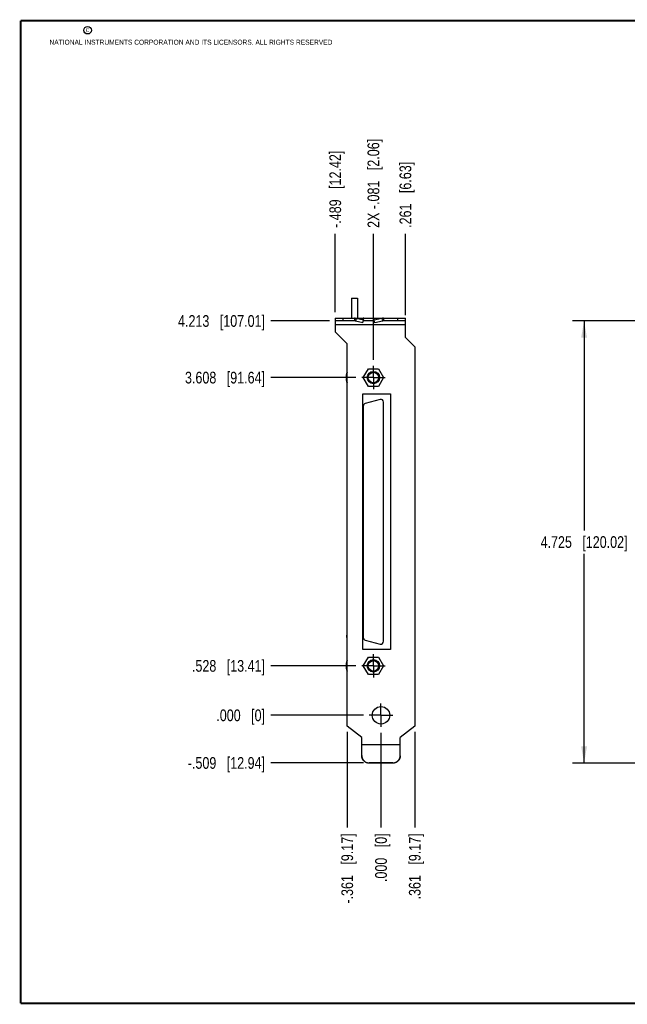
# Model space of a CAD drawing. Header units: inches. Extents: x 0.2 to 16.8, y 0.2 to 10.8.
# Tile 1 of 12: x 0.2 to 6.7, y 0.2 to 10.8. Entities that reach past the tile are written whole.
import ezdxf

# ---------------------------------------------------------------- set-up
doc = ezdxf.new("R2010")
doc.units = ezdxf.units.IN
doc.header["$LTSCALE"] = 0.935
doc.header["$MEASUREMENT"] = 0
doc.linetypes.add('CENTER', pattern=[0.6, 0.375, -0.075, 0.075, -0.075])
doc.layers.get('0').update_dxf_attribs({"linetype": 'CONTINUOUS'})
doc.layers.add('02___PRT_ALL_AXES', color=7, linetype='CONTINUOUS')
doc.layers.add('DIMENSIONS', color=7, linetype='CONTINUOUS')
doc.styles.get("Standard").update_dxf_attribs({"font": 'txt', "width": 0.8})
doc.dimstyles.new('DIMSTYLE_1', dxfattribs={"dimtxt": 0.125, "dimasz": 0.18, "dimexe": 0.18, "dimexo": 0.0625, "dimgap": 0.09, "dimtad": 0, "dimtih": 1, "dimtoh": 1, "dimdec": 3, "dimzin": 4, "dimdsep": 46, "dimtxsty": 'STANDARD', "dimblk": '_FILLED', "dimblk1": '_FILLED', "dimblk2": '_FILLED', "dimcen": 0.09, "dimadec": 0, "dimazin": 0, "dimtp": 0.01, "dimtm": 0.01, "dimtfac": 1, "dimtdec": 3, "dimtofl": 0, "dimtmove": 0, "dimatfit": 3, "dimldrblk": '_FILLED', "dimfxl": 1, "dimtolj": 1, "dimtzin": 4, "dimarcsym": 0})
doc.dimstyles.new('DIMSTYLE_2', dxfattribs={"dimtxt": 0.125, "dimasz": 0.18, "dimexe": 0.18, "dimexo": 0.0625, "dimgap": 0.09, "dimtad": 0, "dimtih": 1, "dimtoh": 1, "dimdec": 3, "dimzin": 4, "dimdsep": 46, "dimtxsty": 'STANDARD', "dimblk": '_FILLED', "dimblk1": '_FILLED', "dimblk2": '_FILLED', "dimcen": 0.09, "dimadec": 0, "dimazin": 0, "dimtp": 0.01, "dimtm": 0.01, "dimtfac": 1, "dimtdec": 3, "dimtofl": 0, "dimtmove": 0, "dimatfit": 3, "dimldrblk": '_FILLED', "dimfxl": 1, "dimtolj": 1, "dimtzin": 4, "dimarcsym": 0})

# ---------------------------------------------------------------- blocks, each defined once
blk = doc.blocks.new('_FILLED')
at = {"color": 0, "linetype": 'BYBLOCK'}
blk.add_solid([(0, 0), (-1, 0.174), (-1, -0.174)], dxfattribs=at)
blk = doc.blocks.new('*D2')
at = {"layer": 'DIMENSIONS', "color": 2, "linetype": 'CONTINUOUS'}
for p, q in [((7.042, 7.55), (6.147, 7.55)), ((6.272, 7.55), (6.272, 5.312)), ((6.272, 2.825), (6.272, 5.062)), ((7.425, 2.825), (6.147, 2.825))]:
    blk.add_line(p, q, dxfattribs=at)
at = {"layer": 'DIMENSIONS', "color": 2, "linetype": 'CONTINUOUS', "xscale": 0.18, "yscale": 0.18, "zscale": 0.18}
for p, rotation in [((6.272, 7.55), 90), ((6.272, 2.825), 270)]:
    blk.add_blockref('_FILLED', p, dxfattribs=dict(at, rotation=rotation))
at = {"layer": 'DIMENSIONS', "color": 2, "linetype": 'CONTINUOUS', "insert": (6.272, 5.25), "char_height": 0.125, "width": 1.425, "attachment_point": 2, "line_spacing_factor": 0.9}
blk.add_mtext('4.725{\\Ftxt.shx;\\W1.000000;\\H0.125000; }[120.02]', dxfattribs=at)
blk = doc.blocks.new('*D6')
at = {"layer": 'DIMENSIONS', "color": 2, "linetype": 'CONTINUOUS'}
blk.add_line((4.462, 3.159), (4.462, 2.137), dxfattribs=at)
at = {"layer": 'DIMENSIONS', "color": 2, "linetype": 'CONTINUOUS', "insert": (4.4, 2.075), "char_height": 0.125, "width": 1.125, "attachment_point": 3, "rotation": 90, "line_spacing_factor": 0.9}
blk.add_mtext('.361{\\Ftxt.shx;\\W1.000000;\\H0.125000; }[9.17]', dxfattribs=at)
blk = doc.blocks.new('*D7')
at = {"layer": 'DIMENSIONS', "color": 2, "linetype": 'CONTINUOUS'}
blk.add_line((4.101, 3.149), (4.101, 2.137), dxfattribs=at)
at = {"layer": 'DIMENSIONS', "color": 2, "linetype": 'CONTINUOUS', "insert": (4.039, 2.075), "char_height": 0.125, "width": 0.825, "attachment_point": 3, "rotation": 90, "line_spacing_factor": 0.9}
blk.add_mtext('.000{\\Ftxt.shx;\\W1.000000;\\H0.125000; }[0]', dxfattribs=at)
blk = doc.blocks.new('*D8')
at = {"layer": 'DIMENSIONS', "color": 2, "linetype": 'CONTINUOUS'}
blk.add_line((3.74, 3.159), (3.74, 2.137), dxfattribs=at)
at = {"layer": 'DIMENSIONS', "color": 2, "linetype": 'CONTINUOUS', "insert": (3.678, 2.075), "char_height": 0.125, "width": 1.225, "attachment_point": 3, "rotation": 90, "line_spacing_factor": 0.9}
blk.add_mtext('-.361{\\Ftxt.shx;\\W1.000000;\\H0.125000; }[9.17]', dxfattribs=at)
blk = doc.blocks.new('*D9')
at = {"layer": 'DIMENSIONS', "color": 2, "linetype": 'CONTINUOUS'}
blk.add_line((3.612, 7.642), (3.612, 8.481), dxfattribs=at)
at = {"layer": 'DIMENSIONS', "color": 2, "linetype": 'CONTINUOUS', "insert": (3.55, 8.544), "char_height": 0.125, "width": 1.325, "attachment_point": 1, "rotation": 90, "line_spacing_factor": 0.9}
blk.add_mtext('-.489{\\Ftxt.shx;\\W1.000000;\\H0.125000; }[12.42]', dxfattribs=at)
blk = doc.blocks.new('*D10')
at = {"layer": 'DIMENSIONS', "color": 2, "linetype": 'CONTINUOUS'}
blk.add_line((4.362, 7.612), (4.362, 8.481), dxfattribs=at)
at = {"layer": 'DIMENSIONS', "color": 2, "linetype": 'CONTINUOUS', "insert": (4.3, 8.544), "char_height": 0.125, "width": 1.125, "attachment_point": 1, "rotation": 90, "line_spacing_factor": 0.9}
blk.add_mtext('.261{\\Ftxt.shx;\\W1.000000;\\H0.125000; }[6.63]', dxfattribs=at)
blk = doc.blocks.new('*D11')
at = {"layer": 'DIMENSIONS', "color": 2, "linetype": 'CONTINUOUS'}
blk.add_line((4.02, 7.133), (4.02, 8.481), dxfattribs=at)
at = {"layer": 'DIMENSIONS', "color": 2, "linetype": 'CONTINUOUS', "insert": (3.958, 8.544), "char_height": 0.125, "width": 1.525, "attachment_point": 1, "rotation": 90, "line_spacing_factor": 0.9}
blk.add_mtext('2X -.081{\\Ftxt.shx;\\W1.000000;\\H0.125000; }[2.06]', dxfattribs=at)
blk = doc.blocks.new('*D12')
at = {"layer": 'DIMENSIONS', "color": 2, "linetype": 'CONTINUOUS'}
blk.add_line((3.55, 7.55), (2.925, 7.55), dxfattribs=at)
at = {"layer": 'DIMENSIONS', "color": 2, "linetype": 'CONTINUOUS', "insert": (2.862, 7.612), "char_height": 0.125, "width": 1.425, "attachment_point": 3, "line_spacing_factor": 0.9}
blk.add_mtext('4.213{\\Ftxt.shx;\\W1.000000;\\H0.125000; }[107.01]', dxfattribs=at)
blk = doc.blocks.new('*D13')
at = {"layer": 'DIMENSIONS', "color": 2, "linetype": 'CONTINUOUS'}
blk.add_line((3.914, 3.337), (2.925, 3.337), dxfattribs=at)
at = {"layer": 'DIMENSIONS', "color": 2, "linetype": 'CONTINUOUS', "insert": (2.862, 3.399), "char_height": 0.125, "width": 0.825, "attachment_point": 3, "line_spacing_factor": 0.9}
blk.add_mtext('.000{\\Ftxt.shx;\\W1.000000;\\H0.125000; }[0]', dxfattribs=at)
blk = doc.blocks.new('*D14')
at = {"layer": 'DIMENSIONS', "color": 2, "linetype": 'CONTINUOUS'}
blk.add_line((3.913, 2.828), (2.925, 2.828), dxfattribs=at)
at = {"layer": 'DIMENSIONS', "color": 2, "linetype": 'CONTINUOUS', "insert": (2.862, 2.89), "char_height": 0.125, "width": 1.325, "attachment_point": 3, "line_spacing_factor": 0.9}
blk.add_mtext('-.509{\\Ftxt.shx;\\W1.000000;\\H0.125000; }[12.94]', dxfattribs=at)
blk = doc.blocks.new('*D15')
at = {"layer": 'DIMENSIONS', "color": 2, "linetype": 'CONTINUOUS'}
blk.add_line((3.833, 3.865), (2.925, 3.865), dxfattribs=at)
at = {"layer": 'DIMENSIONS', "color": 2, "linetype": 'CONTINUOUS', "insert": (2.862, 3.927), "char_height": 0.125, "width": 1.225, "attachment_point": 3, "line_spacing_factor": 0.9}
blk.add_mtext('.528{\\Ftxt.shx;\\W1.000000;\\H0.125000; }[13.41]', dxfattribs=at)
blk = doc.blocks.new('*D16')
at = {"layer": 'DIMENSIONS', "color": 2, "linetype": 'CONTINUOUS'}
blk.add_line((3.833, 6.945), (2.925, 6.945), dxfattribs=at)
at = {"layer": 'DIMENSIONS', "color": 2, "linetype": 'CONTINUOUS', "insert": (2.862, 7.007), "char_height": 0.125, "width": 1.325, "attachment_point": 3, "line_spacing_factor": 0.9}
blk.add_mtext('3.608{\\Ftxt.shx;\\W1.000000;\\H0.125000; }[91.64]', dxfattribs=at)

msp = doc.modelspace()

# ---------------------------------------------------------------- linework, layer by layer
at = {"color": 7, "linetype": 'CONTINUOUS'}
for p, q in [((3.7874, 7.7939), (3.7874, 7.5799)), ((3.7874, 7.7939), (3.8494, 7.7939)), ((3.8494, 7.7939), (3.8494, 7.5799)), ((3.6124, 7.5799), (3.6124, 7.4319)), ((3.6124, 7.5799), (4.3624, 7.5799)), ((3.6924, 7.5799), (3.6924, 7.5499)), ((3.8171, 7.5799), (3.8171, 7.5499)), ((3.8351, 7.5777), (3.8284, 7.5488)), ((3.9148, 7.5594), (3.8351, 7.5777)), ((3.8351, 7.5777), (3.9169, 7.5777)), ((3.9148, 7.5594), (3.9169, 7.5777)), ((4.03, 7.5594), (4.0279, 7.5777)), ((4.1097, 7.5777), (4.0279, 7.5777)), ((4.1097, 7.5777), (4.03, 7.5594)), ((4.1097, 7.5777), (4.1165, 7.5488)), ((4.1277, 7.5799), (4.1277, 7.5499)), ((4.2824, 7.5499), (4.2824, 7.5799)), ((4.3624, 7.3729), (4.3624, 7.5799)), ((3.8171, 7.5499), (3.6124, 7.5499)), ((4.3624, 7.5099), (3.6124, 7.5099)), ((3.9081, 7.5304), (3.8284, 7.5488)), ((3.9081, 7.5304), (3.9148, 7.5594)), ((4.0322, 7.5499), (3.9126, 7.5499)), ((4.0368, 7.5304), (4.03, 7.5594)), ((4.1165, 7.5488), (4.0368, 7.5304)), ((4.3624, 7.5499), (4.1277, 7.5499)), ((3.7404, 7.3039), (3.6124, 7.4319)), ((4.3624, 7.3729), (4.4624, 7.2729)), ((3.7404, 3.221), (3.7404, 7.3039)), ((4.4624, 7.2729), (4.4624, 3.221)), ((3.7312, 6.9534), (3.7379, 6.9534)), ((3.7379, 6.9969), (3.7382, 6.9968)), ((3.7379, 6.9534), (3.7382, 6.9534)), ((3.9122, 6.9449), (3.9663, 7.0387)), ((3.9663, 6.8512), (3.9122, 6.9449)), ((3.9663, 7.0387), (4.0745, 7.0387)), ((4.0745, 7.0387), (4.1287, 6.9449)), ((4.1287, 6.9449), (4.0745, 6.8512)), ((3.7379, 6.9364), (3.7312, 6.9364)), ((3.7382, 6.9365), (3.7379, 6.9364)), ((3.7382, 6.8931), (3.7379, 6.8929)), ((4.0745, 6.8512), (3.9663, 6.8512)), ((3.9064, 4.0379), (3.9064, 6.7719)), ((3.9064, 6.7719), (4.2014, 6.7719)), ((4.2014, 6.7719), (4.2014, 4.0379)), ((3.9114, 6.6406), (3.9114, 4.1693)), ((4.0916, 6.7119), (3.9336, 6.6696)), ((4.1294, 4.1269), (4.1294, 6.6829)), ((3.7404, 4.1924), (3.7374, 4.1924)), ((3.7374, 4.1674), (3.7374, 4.1924)), ((3.7404, 4.1674), (3.7374, 4.1674)), ((3.9336, 4.1403), (4.0916, 4.098)), ((4.2014, 4.0379), (3.9064, 4.0379)), ((3.7379, 3.9169), (3.7382, 3.9168)), ((3.9122, 3.8649), (3.9663, 3.9587)), ((3.9663, 3.9587), (4.0745, 3.9587)), ((4.0745, 3.9587), (4.1287, 3.8649)), ((3.7312, 3.8734), (3.7379, 3.8734)), ((3.7379, 3.8564), (3.7312, 3.8564)), ((3.7379, 3.8734), (3.7382, 3.8734)), ((3.7382, 3.8565), (3.7379, 3.8564)), ((3.7382, 3.8131), (3.7379, 3.8129)), ((3.9663, 3.7712), (3.9122, 3.8649)), ((4.1287, 3.8649), (4.0745, 3.7712)), ((4.0745, 3.7712), (3.9663, 3.7712)), ((3.8954, 3.0999), (3.7404, 3.221)), ((4.4624, 3.221), (4.3074, 3.0999)), ((3.8954, 2.9072), (3.8954, 3.0999)), ((4.3074, 2.9072), (4.3074, 3.0999)), ((3.8954, 3.0259), (4.3074, 3.0259)), ((3.8954, 3.0229), (4.3074, 3.0229)), ((4.2274, 2.8275), (3.9754, 2.8275)), ((3.9754, 2.8275), (3.9754, 2.8249)), ((4.2274, 2.8249), (3.9754, 2.8249)), ((4.2274, 2.8275), (4.2274, 2.8249))]:
    msp.add_line(p, q, dxfattribs=at)
at = {"color": 7, "linetype": 'CONTINUOUS', "const_width": 0.02}
for points in [[(0.25, 10.7586), (0.25, 0.2586)], [(16.75, 10.7586), (0.25, 10.7586)], [(0.25, 0.2586), (16.75, 0.2586)]]:
    msp.add_lwpolyline(points, dxfattribs=at)
at = {"color": 2, "linetype": 'CONTINUOUS'}
msp.add_circle((0.9659, 10.6562), 0.0403, dxfattribs=at)
at = {"color": 7, "linetype": 'CONTINUOUS'}
for centre, radius in [((4.0204, 6.9449), 0.066), ((4.0204, 6.9449), 0.056), ((4.0204, 3.8649), 0.066), ((4.0204, 3.8649), 0.056), ((4.1014, 3.3369), 0.0935)]:
    msp.add_circle(centre, radius, dxfattribs=at)
for centre, radius, start, end in [((3.8171, 7.5061), 0.0739, 75.93166, 89.98712), ((4.1277, 7.5061), 0.0739, 90.01288, 104.06834), ((3.8171, 7.4966), 0.0533, 77.86079, 89.99585), ((4.1277, 7.4966), 0.0533, 90.00415, 102.13921), ((3.8128, 6.9573), 0.0846, 164.46525, 176.02583), ((3.8397, 6.9449), 0.114, 153.2508, 162.1171), ((3.8397, 6.9449), 0.1143, 150.33855, 152.92595), ((3.8406, 6.945), 0.1147, 153.15274, 153.44897), ((3.8727, 6.9449), 0.1348, 176.39597, 183.60395), ((3.8128, 6.9326), 0.0846, 183.97417, 195.53475), ((3.8397, 6.9449), 0.114, 197.8829, 206.7492), ((3.8406, 6.9449), 0.1147, 206.55103, 206.84726), ((3.8397, 6.9449), 0.1143, 207.07405, 209.66145), ((3.9414, 6.6406), 0.03, 105, 180), ((4.0994, 6.6829), 0.03, 0, 105), ((3.9414, 4.1693), 0.03, 180, 255), ((4.0994, 4.1269), 0.03, 255, 360), ((3.8128, 3.8773), 0.0846, 164.46525, 176.02583), ((3.8397, 3.8649), 0.114, 153.2508, 162.1171), ((3.8397, 3.8649), 0.1143, 150.33855, 152.92595), ((3.8406, 3.865), 0.1147, 153.15274, 153.44897), ((3.8128, 3.8526), 0.0846, 183.97417, 195.53475), ((3.8397, 3.8649), 0.114, 197.8829, 206.7492), ((3.8727, 3.8649), 0.1348, 176.39597, 183.60395), ((3.8406, 3.8649), 0.1147, 206.55103, 206.84726), ((3.8397, 3.8649), 0.1143, 207.07405, 209.66145), ((4.228, 2.9072), 0.0794, 358.11347, 359.9998)]:
    msp.add_arc(centre, radius, start, end, dxfattribs=at)
for points, knots in [([(3.9169, 7.5777), (3.9167, 7.5779), (3.9164, 7.5782), (3.9158, 7.5787), (3.9153, 7.5791), (3.9147, 7.5794), (3.9142, 7.5796), (3.9136, 7.5798), (3.913, 7.5799), (3.9126, 7.5799), (3.9124, 7.5799)], [0, 0, 0, 0, 0.1435105, 0.2801189, 0.4104839, 0.535387, 0.6557271, 0.7725197, 0.8868804, 1, 1, 1, 1]), ([(4.0279, 7.5777), (4.0281, 7.5779), (4.0285, 7.5782), (4.029, 7.5787), (4.0295, 7.5791), (4.0301, 7.5794), (4.0307, 7.5796), (4.0312, 7.5798), (4.0318, 7.5799), (4.0322, 7.5799), (4.0324, 7.5799)], [0, 0, 0, 0, 0.1435105, 0.2801189, 0.4104839, 0.535387, 0.6557271, 0.7725197, 0.8868804, 1, 1, 1, 1]), ([(3.7283, 6.9631), (3.7284, 6.9623), (3.7287, 6.9607), (3.7293, 6.9582), (3.7302, 6.9558), (3.7309, 6.9542), (3.7312, 6.9534)], [0, 0, 0, 0, 0.2439145, 0.4910589, 0.7426989, 1, 1, 1, 1]), ([(3.7312, 6.9364), (3.7309, 6.9357), (3.7302, 6.9341), (3.7293, 6.9317), (3.7287, 6.9292), (3.7284, 6.9276), (3.7283, 6.9267)], [0, 0, 0, 0, 0.2573013, 0.5089412, 0.7560856, 1, 1, 1, 1]), ([(3.7283, 3.8831), (3.7284, 3.8823), (3.7287, 3.8807), (3.7293, 3.8782), (3.7302, 3.8758), (3.7309, 3.8742), (3.7312, 3.8734)], [0, 0, 0, 0, 0.2439145, 0.4910589, 0.7426989, 1, 1, 1, 1]), ([(3.7312, 3.8564), (3.7309, 3.8557), (3.7302, 3.8541), (3.7293, 3.8517), (3.7287, 3.8492), (3.7284, 3.8476), (3.7283, 3.8467)], [0, 0, 0, 0, 0.2573013, 0.5089412, 0.7560856, 1, 1, 1, 1]), ([(3.8954, 2.9072), (3.8954, 2.9059), (3.8955, 2.9033), (3.8958, 2.8994), (3.8962, 2.8955), (3.8971, 2.8904), (3.8987, 2.8841), (3.9009, 2.8779), (3.9031, 2.8731), (3.9048, 2.8696), (3.9068, 2.8662), (3.9089, 2.8629), (3.9111, 2.8597), (3.9144, 2.8556), (3.9188, 2.8508), (3.9236, 2.8464), (3.9277, 2.8432), (3.9309, 2.8409), (3.9343, 2.8388), (3.9377, 2.8369), (3.9412, 2.8352), (3.946, 2.833), (3.9522, 2.8308), (3.9585, 2.8293), (3.9637, 2.8284), (3.9676, 2.8279), (3.9715, 2.8276), (3.9741, 2.8275), (3.9754, 2.8275)], [0, 0, 0, 0, 0.0311939, 0.0623886, 0.0935842, 0.1247817, 0.1871648, 0.249561, 0.2807745, 0.3119926, 0.3432155, 0.3744435, 0.405677, 0.4369161, 0.4993927, 0.5618927, 0.5931607, 0.6244343, 0.6557134, 0.6869975, 0.7182866, 0.7495801, 0.8121604, 0.8747536, 0.9060633, 0.9373745, 0.9686871, 1, 1, 1, 1]), ([(3.9754, 2.8249), (3.9741, 2.8249), (3.9715, 2.825), (3.9676, 2.8253), (3.9637, 2.8257), (3.9585, 2.8266), (3.9522, 2.8282), (3.946, 2.8304), (3.9412, 2.8325), (3.9377, 2.8343), (3.9343, 2.8362), (3.9309, 2.8383), (3.9277, 2.8406), (3.9236, 2.8438), (3.9188, 2.8482), (3.9144, 2.853), (3.9111, 2.8571), (3.9089, 2.8603), (3.9068, 2.8636), (3.9048, 2.867), (3.9031, 2.8705), (3.9009, 2.8753), (3.8987, 2.8814), (3.8971, 2.8878), (3.8962, 2.8929), (3.8958, 2.8968), (3.8955, 2.9007), (3.8954, 2.9033), (3.8954, 2.9046)], [0, 0, 0, 0, 0.0313129, 0.0626255, 0.0939367, 0.1252464, 0.1878396, 0.2504199, 0.2817134, 0.3130025, 0.3442866, 0.3755657, 0.4068393, 0.4381073, 0.5006073, 0.5630839, 0.594323, 0.6255565, 0.6567845, 0.6880074, 0.7192255, 0.750439, 0.8128352, 0.8752183, 0.9064158, 0.9376114, 0.9688061, 1, 1, 1, 1]), ([(4.3074, 2.9046), (4.3074, 2.9033), (4.3073, 2.9007), (4.3071, 2.8968), (4.3066, 2.8929), (4.3057, 2.8878), (4.3041, 2.8814), (4.3019, 2.8753), (4.2998, 2.8705), (4.298, 2.867), (4.2961, 2.8636), (4.294, 2.8603), (4.2917, 2.8571), (4.2885, 2.853), (4.2841, 2.8482), (4.2792, 2.8438), (4.2751, 2.8406), (4.2719, 2.8383), (4.2686, 2.8362), (4.2651, 2.8343), (4.2616, 2.8325), (4.2568, 2.8304), (4.2507, 2.8282), (4.2443, 2.8266), (4.2392, 2.8257), (4.2353, 2.8253), (4.2313, 2.825), (4.2287, 2.8249), (4.2274, 2.8249)], [0, 0, 0, 0, 0.0311939, 0.0623886, 0.0935842, 0.1247817, 0.1871648, 0.249561, 0.2807745, 0.3119926, 0.3432155, 0.3744435, 0.405677, 0.4369161, 0.4993927, 0.5618927, 0.5931607, 0.6244343, 0.6557134, 0.6869975, 0.7182866, 0.7495801, 0.8121604, 0.8747536, 0.9060633, 0.9373745, 0.9686871, 1, 1, 1, 1]), ([(4.2274, 2.8275), (4.2287, 2.8275), (4.2313, 2.8276), (4.2351, 2.8279), (4.2389, 2.8283), (4.244, 2.8292), (4.2502, 2.8307), (4.2563, 2.8328), (4.261, 2.8348), (4.2644, 2.8365), (4.2678, 2.8384), (4.2711, 2.8404), (4.2742, 2.8426), (4.2783, 2.8456), (4.2831, 2.8499), (4.2875, 2.8545), (4.2908, 2.8585), (4.293, 2.8616), (4.2952, 2.8648), (4.2971, 2.8681), (4.2989, 2.8714), (4.3011, 2.8761), (4.3034, 2.882), (4.3052, 2.8882), (4.3062, 2.8932), (4.3068, 2.897), (4.3072, 2.9008), (4.3073, 2.9033), (4.3074, 2.9046)], [0, 0, 0, 0, 0.0313114, 0.0626227, 0.0939325, 0.1252408, 0.1878326, 0.2504119, 0.2817047, 0.3129932, 0.3442771, 0.3755559, 0.4068295, 0.4380977, 0.5005992, 0.5630779, 0.5943177, 0.625552, 0.656781, 0.6880047, 0.7192236, 0.7504379, 0.8128359, 0.8752202, 0.9064175, 0.9376128, 0.9688064, 1, 1, 1, 1])]:
    msp.add_open_spline(points, degree=3, knots=knots, dxfattribs=at)
at = {"layer": '02___PRT_ALL_AXES', "color": 7, "linetype": 'CENTER'}
for p, q in [((4.0204, 6.9449), (4.0204, 7.07)), ((4.0204, 6.9449), (3.8953, 6.9449)), ((4.0204, 6.9449), (4.0204, 6.8198)), ((4.0204, 6.9449), (4.1455, 6.9449)), ((4.0204, 3.8649), (4.0204, 3.99)), ((4.0204, 3.8649), (3.8953, 3.8649)), ((4.0204, 3.8649), (4.1455, 3.8649)), ((4.0204, 3.8649), (4.0204, 3.7398)), ((4.1014, 3.3369), (4.1014, 3.462)), ((4.1014, 3.3369), (3.9763, 3.3369)), ((4.1014, 3.3369), (4.2265, 3.3369)), ((4.1014, 3.3369), (4.1014, 3.2118))]:
    msp.add_line(p, q, dxfattribs=at)

# ---------------------------------------------------------------- texts
at = {"color": 2, "linetype": 'CONTINUOUS', "char_height": 0.053, "attachment_point": 1, "line_spacing_factor": 0.9}
for s, insert, width in [('c', (0.946, 10.6893), 0.0424), ('NATIONAL INSTRUMENTS CORPORATION AND ITS LICENSORS. ALL RIGHTS RESERVED', (0.5583, 10.5546), 3.0104)]:
    msp.add_mtext(s, dxfattribs=dict(at, insert=insert, width=width))

# ---------------------------------------------------------------- dimensions: what is measured, and where the dimension line sits
at = {"layer": 'DIMENSIONS', "color": 2, "linetype": 'CONTINUOUS'}
for feature_location, offset, dtype, origin, text, picture, middle in [((4.0204, 7.1325), (0, 1.3489), 1, (4.1014, 7.07), '2X -<>', '*D11', (4.0204, 9.3064)), ((3.6124, 7.6424), (0, 0.839), 1, (4.1014, 7.5799), '-<>', '*D9', (3.6124, 9.2064)), ((3.9129, 2.8275), (-0.988, 0), 0, (3.9754, 3.3369), '-<>', '*D14', (1.9999, 2.8275)), ((3.7404, 3.1585), (0, -1.0211), 1, (4.1014, 3.221), '-<>', '*D8', (3.8524, 1.2889))]:
    dim = msp.add_ordinate_dim(feature_location=feature_location, offset=offset, dtype=dtype, origin=origin, text=text, dimstyle='DIMSTYLE_2', dxfattribs=at)
    dim.commit()
    dim.dimension.update_dxf_attribs({"geometry": picture, "text_midpoint": middle})
for feature_location, offset, dtype, origin, picture, middle in [((4.3624, 7.6124), (0, 0.869), 1, (4.1014, 7.5499), '*D10', (4.3624, 9.1064)), ((3.5499, 7.5499), (-0.625, 0), 0, (3.9763, 3.3369), '*D12', (1.8499, 7.5499)), ((3.8328, 6.9449), (-0.9079, 0), 0, (3.8953, 3.3369), '*D16', (1.8999, 6.9449)), ((3.8328, 3.8649), (-0.9079, 0), 0, (3.8953, 3.3369), '*D15', (1.9999, 3.8649)), ((3.9138120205, 3.3369448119), (-0.9889, 0), 0, (3.9763120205, 3.3369448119), '*D13', (2.1999120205, 3.3369448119)), ((4.1014120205, 3.1493448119), (0, -1.0119311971), 1, (4.1014120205, 3.2118448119), '*D7', (4.2134304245, 1.4389144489)), ((4.4624, 3.1585), (0, -1.0211), 1, (4.1014, 3.2118), '*D6', (4.5744, 1.2889))]:
    dim = msp.add_ordinate_dim(feature_location=feature_location, offset=offset, dtype=dtype, origin=origin, dimstyle='DIMSTYLE_2', dxfattribs=at)
    dim.commit()
    dim.dimension.update_dxf_attribs({"geometry": picture, "text_midpoint": middle})
dim = msp.add_linear_dim(base=(6.2722, 2.8249), p1=(7.0423, 7.5499), p2=(7.4249, 2.8249), angle=270, dimstyle='DIMSTYLE_1', dxfattribs=at)
dim.commit()
dim.dimension.update_dxf_attribs({"geometry": '*D2', "text_midpoint": (6.1222, 5.1874), "dimtype": 160})

doc.saveas('drawing.dxf')
